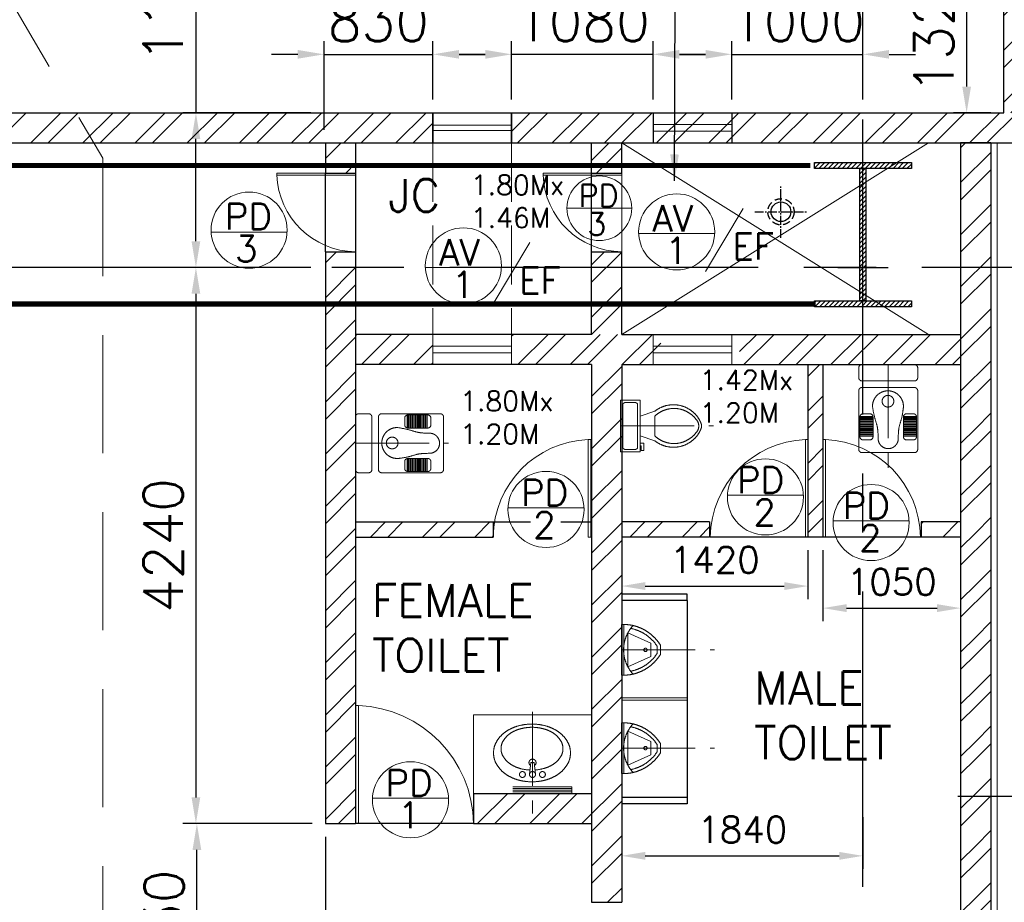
# Model space of a CAD drawing. Header units: inches. Extents: x 306235 to 1392759, y -66369 to 421098.
# Tile 26 of 91: x 431561 to 439070, y -11619 to -4889. Entities that reach past the tile are written whole.
import ezdxf
from ezdxf.enums import TextEntityAlignment as Align

# ---------------------------------------------------------------- set-up
doc = ezdxf.new("R2010")
doc.units = ezdxf.units.IN
doc.header["$LTSCALE"] = 1800
doc.header["$MEASUREMENT"] = 0
for name, pattern in [('1 NORTH ELEVATION$0$NORTH ELEVATION$0$HIDDEN', [0.375, 0.25, -0.125]), ('CENTER', [2, 1.25, -0.25, 0.25, -0.25]), ('CENTER2', [1.125, 0.75, -0.125, 0.125, -0.125]), ('DASH', [0.35, 0.25, -0.1]), ('DASHED', [0.75, 0.5, -0.25]), ('HIDDEN', [0.375, 0.25, -0.125]), ('HIDDEN2', [0.1875, 0.125, -0.0625])]:
    doc.linetypes.add(name, pattern=pattern)
doc.layers.get('0').update_dxf_attribs({"color": 253, "lineweight": 9})
for name, color, linetype, lineweight in [('0a', 7, 'Continuous', 9), ('1', 7, 'Continuous', 18), ('A-DOOR', 31, 'Continuous', 9), ('A-DOOR TAG', 3, 'Continuous', 15), ('CCONTHIN', 15, '1 NORTH ELEVATION$0$NORTH ELEVATION$0$HIDDEN', 13), ('CHAT', 11, 'Continuous', 13), ('CL', 8, 'CENTER', 15), ('CONCRETE', 145, 'Continuous', 18), ('DOOR', 235, 'Continuous', 13), ('WALL HATCH', 251, 'Continuous', 13), ('WIN', 31, 'Continuous', 13)]:
    doc.layers.add(name, color=color, linetype=linetype, lineweight=lineweight)
for name, color, linetype in [('BRACING', 1, 'HIDDEN'), ('CEN', 2, 'CENTER'), ('COL', 1, 'Continuous'), ('DIM', 4, 'Continuous'), ('GRID', 251, 'CENTER'), ('RAIN WATER', 6, 'Continuous'), ('REV1', 3, 'Continuous'), ('TEXT', 3, 'Continuous'), ('WALL', 6, 'Continuous')]:
    doc.layers.add(name, color=color, linetype=linetype)
doc.styles.add('ROAMNS', font='ROMANS.shx')
doc.styles.add('ROMANS', font='romans.shx')
doc.dimstyles.new('DIM INT 1', dxfattribs={"dimtxt": 300, "dimasz": 200, "dimexe": 100, "dimexo": 100, "dimgap": 100, "dimtad": 1, "dimdec": 0, "dimzin": 13, "dimdsep": 46, "dimlunit": 5, "dimtxsty": 'ROAMNS', "dimblk1": 'CLOSEDBLANK', "dimcen": 0.09, "dimclrd": 9, "dimclre": 9, "dimclrt": 4, "dimadec": 0, "dimazin": 0, "dimtfac": 1, "dimtdec": 0, "dimtix": 1, "dimtmove": 2, "dimatfit": 3, "dimfxl": 1, "dimtolj": 1, "dimtzin": 13, "dimarcsym": 0})
doc.dimstyles.new('DIM INT 2', dxfattribs={"dimtxt": 200, "dimasz": 180, "dimexe": 100, "dimexo": 100, "dimgap": 100, "dimtad": 1, "dimdec": 0, "dimzin": 13, "dimdsep": 46, "dimlunit": 5, "dimtxsty": 'ROAMNS', "dimcen": 0.09, "dimclrd": 9, "dimclre": 9, "dimclrt": 4, "dimadec": 0, "dimazin": 0, "dimtfac": 1, "dimtdec": 0, "dimtix": 1, "dimtmove": 2, "dimatfit": 3, "dimfxl": 1, "dimtolj": 1, "dimtzin": 13, "dimarcsym": 0})
doc.dimstyles.new('DIM INT 2.5', dxfattribs={"dimtxt": 250, "dimasz": 180, "dimexe": 100, "dimexo": 100, "dimgap": 100, "dimtad": 1, "dimdec": 0, "dimzin": 13, "dimdsep": 46, "dimlunit": 5, "dimtxsty": 'ROAMNS', "dimcen": 0.09, "dimclrd": 9, "dimclre": 9, "dimclrt": 4, "dimadec": 0, "dimazin": 0, "dimtfac": 1, "dimtdec": 0, "dimtix": 1, "dimtmove": 2, "dimatfit": 3, "dimfxl": 1, "dimtolj": 1, "dimtzin": 13, "dimarcsym": 0})
pattern_1 = [(45, (-37214.24, -180191.9), (-198.87378, 198.87378), []), (45, (-37081.65, -180191.9), (-198.87378, 198.87378), [])]

# ---------------------------------------------------------------- blocks, each defined once
blk = doc.blocks.new('C-ROW COLUMN (above17m)')
at = {"layer": 'COL'}
h = blk.add_hatch(dxfattribs=at)
h.set_pattern_fill('ANSI31', color=256, scale=200, style=0)
h.set_pattern_definition([(45, (-78771.347, -120071.694), (-17.6776695, 17.6776695), [])])
h.paths.add_polyline_path([(22.5, 755), (-22.5, 755), (-22.5, -255), (22.5, -255)])
h.paths.add_polyline_path([(370, -300), (370, -255), (-370, -255), (-370, -300)])
h.paths.add_polyline_path([(-370, 800), (-370, 755), (370, 755), (370, 800)])
at = {"layer": 'CEN'}
for p, q in [((0, -300), (0, 800)), ((-191.6, 0), (191.6, 0))]:
    blk.add_line(p, q, dxfattribs=at)
at = {"layer": 'COL'}
for points in [[(-370, 800), (370, 800), (370, 755), (-370, 755)], [(-22.5, 755), (22.5, 755), (22.5, -255), (-22.5, -255)], [(-370, -255), (370, -255), (370, -300), (-370, -300)]]:
    blk.add_lwpolyline(points, close=True, dxfattribs=at)
blk = doc.blocks.new('*D499')
at = {"layer": 'Defpoints', "color": 0, "transparency": 16777216}
for p in [(439066.6, -4278.7), (438782.6, -5598.7), (439066.9, -5598.7)]:
    blk.add_point(p, dxfattribs=at)
at = {"layer": 'DIM', "color": 9, "lineweight": -2, "transparency": 16777216}
for p, q in [((438966.6, -4278.7), (438682.6, -4278.7)), ((438782.6, -4478.7), (438782.6, -5398.7)), ((438966.9, -5598.7), (438682.6, -5598.7))]:
    blk.add_line(p, q, dxfattribs=at)
at = {"layer": 'DIM', "color": 9, "transparency": 16777216}
for points in [[(438749.3, -4478.7), (438816, -4478.7), (438782.6, -4278.7)], [(438749.3, -5398.7), (438816, -5398.7), (438782.6, -5598.7)]]:
    blk.add_solid(points, dxfattribs=at)
at = {"layer": 'DIM', "color": 4, "transparency": 16777216, "insert": (438532.6, -4938.7), "char_height": 300, "attachment_point": 5, "rotation": 90, "style": 'ROAMNS'}
blk.add_mtext('\\A1;1320', dxfattribs=at)
blk = doc.blocks.new('_ClosedBlank')
at = {"color": 0, "linetype": 'ByBlock', "lineweight": -2}
for p, q in [((-1, 0.167), (0, 0)), ((-1, 0.167), (-1, -0.167)), ((0, 0), (-1, -0.167))]:
    blk.add_line(p, q, dxfattribs=at)
blk = doc.blocks.new('*D583')
at = {"layer": 'Defpoints', "color": 0, "transparency": 16777216}
for p in [(432904.7, -5598.7), (433881.8, -5598.7), (433881.8, -6778.7)]:
    blk.add_point(p, dxfattribs=at)
at = {"layer": 'DIM', "color": 9, "lineweight": -2, "transparency": 16777216}
for p, q in [((432904.7, -4092.8), (432904.7, -5598.7)), ((433781.8, -5598.7), (432804.7, -5598.7)), ((432904.7, -6578.7), (432904.7, -5798.7)), ((433781.8, -6778.7), (432804.7, -6778.7))]:
    blk.add_line(p, q, dxfattribs=at)
at = {"layer": 'DIM', "color": 9, "transparency": 16777216}
for points in [[(432871.3, -5798.7), (432938, -5798.7), (432904.7, -5598.7)], [(432871.3, -6578.7), (432938, -6578.7), (432904.7, -6778.7)]]:
    blk.add_solid(points, dxfattribs=at)
at = {"layer": 'DIM', "color": 4, "transparency": 16777216, "insert": (432654.7, -4699.9), "char_height": 300, "attachment_point": 5, "rotation": 90, "style": 'ROAMNS'}
blk.add_mtext('\\A1;1180', dxfattribs=at)
blk = doc.blocks.new('*D584')
at = {"layer": '1', "color": 9, "lineweight": -2, "transparency": 16777216}
for p, q in [((436991.6, -5498.7), (436991.6, -5053.4)), ((437991.6, -5498.7), (437991.6, -5053.4)), ((436791.6, -5153.4), (436591.6, -5153.4)), ((436991.6, -5153.4), (437991.6, -5153.4)), ((438191.6, -5153.4), (438391.6, -5153.4))]:
    blk.add_line(p, q, dxfattribs=at)
at = {"layer": '1', "color": 9, "transparency": 16777216}
for points in [[(436791.6, -5120.1), (436791.6, -5186.7), (436991.6, -5153.4)], [(438191.6, -5120.1), (438191.6, -5186.7), (437991.6, -5153.4)]]:
    blk.add_solid(points, dxfattribs=at)
at = {"layer": 'Defpoints', "color": 0, "transparency": 16777216}
for p in [(437991.6, -5153.4), (436991.6, -5598.7), (437991.6, -5598.7)]:
    blk.add_point(p, dxfattribs=at)
at = {"layer": '1', "color": 4, "transparency": 16777216, "insert": (437491.6, -4903.4), "char_height": 300, "attachment_point": 5, "style": 'ROAMNS'}
blk.add_mtext('\\A1;1000', dxfattribs=at)
blk = doc.blocks.new('*D585')
at = {"layer": '1', "color": 9, "lineweight": -2, "transparency": 16777216}
for p, q in [((435311.8, -5498.7), (435311.8, -5053.4)), ((436391.6, -5498.7), (436391.6, -5053.4)), ((435111.8, -5153.4), (434911.8, -5153.4)), ((436391.6, -5153.4), (435311.8, -5153.4)), ((436591.6, -5153.4), (436791.6, -5153.4))]:
    blk.add_line(p, q, dxfattribs=at)
at = {"layer": '1', "color": 9, "transparency": 16777216}
for points in [[(435111.8, -5120.1), (435111.8, -5186.7), (435311.8, -5153.4)], [(436591.6, -5120.1), (436591.6, -5186.7), (436391.6, -5153.4)]]:
    blk.add_solid(points, dxfattribs=at)
at = {"layer": 'Defpoints', "color": 0, "transparency": 16777216}
for p in [(435311.8, -5153.4), (435311.8, -5598.7), (436391.6, -5598.7)]:
    blk.add_point(p, dxfattribs=at)
at = {"layer": '1', "color": 4, "transparency": 16777216, "insert": (435851.7, -4903.4), "char_height": 300, "attachment_point": 5, "style": 'ROAMNS'}
blk.add_mtext('\\A1;1080', dxfattribs=at)
blk = doc.blocks.new('*D586')
at = {"layer": '1', "color": 9, "lineweight": -2, "transparency": 16777216}
for p, q in [((433881.8, -5728.7), (433881.8, -5053.4)), ((434711.8, -5498.7), (434711.8, -5053.4)), ((433681.8, -5153.4), (433481.8, -5153.4)), ((433881.8, -5153.4), (434711.8, -5153.4)), ((434911.8, -5153.4), (435111.8, -5153.4))]:
    blk.add_line(p, q, dxfattribs=at)
at = {"layer": '1', "color": 9, "transparency": 16777216}
for points in [[(433681.8, -5120.1), (433681.8, -5186.7), (433881.8, -5153.4)], [(434911.8, -5120.1), (434911.8, -5186.7), (434711.8, -5153.4)]]:
    blk.add_solid(points, dxfattribs=at)
at = {"layer": 'Defpoints', "color": 0, "transparency": 16777216}
for p in [(434711.8, -5153.4), (434711.8, -5598.7), (433881.8, -5828.7)]:
    blk.add_point(p, dxfattribs=at)
at = {"layer": '1', "color": 4, "transparency": 16777216, "insert": (434296.8, -4903.4), "char_height": 300, "attachment_point": 5, "style": 'ROAMNS'}
blk.add_mtext('\\A1;830', dxfattribs=at)
blk = doc.blocks.new('*D587')
at = {"layer": '1', "color": 9, "lineweight": -2, "transparency": 16777216}
for p, q in [((433332.2, -6778.7), (432804.7, -6778.7)), ((432904.7, -6978.7), (432904.7, -10818.6)), ((433791.8, -11018.6), (432804.7, -11018.6))]:
    blk.add_line(p, q, dxfattribs=at)
at = {"layer": '1', "color": 9, "transparency": 16777216}
for points in [[(432871.3, -6978.7), (432938, -6978.7), (432904.7, -6778.7)], [(432871.3, -10818.6), (432938, -10818.6), (432904.7, -11018.6)]]:
    blk.add_solid(points, dxfattribs=at)
at = {"layer": 'Defpoints', "color": 0, "transparency": 16777216}
for p in [(433432.2, -6778.7), (432904.7, -11018.6), (433891.8, -11018.6)]:
    blk.add_point(p, dxfattribs=at)
at = {"layer": '1', "color": 4, "transparency": 16777216, "insert": (432654.7, -8898.7), "char_height": 300, "attachment_point": 5, "rotation": 90, "style": 'ROAMNS'}
blk.add_mtext('\\A1;4240', dxfattribs=at)
blk = doc.blocks.new('*D588')
at = {"layer": '1', "color": 9, "lineweight": -2, "transparency": 16777216}
for p, q in [((433791.8, -11018.6), (432812.2, -11018.6)), ((432912.2, -12548.6), (432912.2, -11218.6)), ((435821.8, -12748.6), (432812.2, -12748.6))]:
    blk.add_line(p, q, dxfattribs=at)
at = {"layer": '1', "color": 9, "transparency": 16777216}
for points in [[(432878.8, -11218.6), (432945.5, -11218.6), (432912.2, -11018.6)], [(432878.8, -12548.6), (432945.5, -12548.6), (432912.2, -12748.6)]]:
    blk.add_solid(points, dxfattribs=at)
at = {"layer": 'Defpoints', "color": 0, "transparency": 16777216}
for p in [(432912.2, -11018.6), (433891.8, -11018.6), (435921.8, -12748.6)]:
    blk.add_point(p, dxfattribs=at)
at = {"layer": '1', "color": 4, "transparency": 16777216, "insert": (432662.2, -11883.6), "char_height": 300, "attachment_point": 5, "rotation": 90, "style": 'ROAMNS'}
blk.add_mtext('\\A1;1730', dxfattribs=at)
blk = doc.blocks.new('SERVICE BUILDING-ARCH$0$dd1')
at = {"layer": 'DOOR'}
blk.add_lwpolyline([(-1000, 975), (0, 975), (0, 1000), (-1000, 1000)], close=True, dxfattribs=at)
blk.add_arc((13.4, 1014.1), 1014.2, 182.20927, 269.24117, dxfattribs=at)
blk = doc.blocks.new('A$C05027D60')
at = {"layer": 'CCONTHIN'}
for p, q in [((9.1, 371.1), (109.1, 371.1)), ((9.1, 368.3), (109.1, 368.3)), ((9.1, 358.8), (109.1, 358.8)), ((9.1, 355.9), (109.1, 355.9)), ((9.1, 346.4), (109.1, 346.4)), ((9.1, 343.6), (109.1, 343.6)), ((9.1, 334.1), (109.1, 334.1)), ((9.1, 331.3), (109.1, 331.3)), ((9.1, 321.8), (109.1, 321.8)), ((9.1, 318.9), (109.1, 318.9)), ((9.1, 309.4), (109.1, 309.4)), ((9.1, 306.6), (109.1, 306.6)), ((440.9, 371.1), (340.9, 371.1)), ((440.9, 368.3), (340.9, 368.3)), ((440.9, 358.8), (340.9, 358.8)), ((440.9, 355.9), (340.9, 355.9)), ((440.9, 346.4), (340.9, 346.4)), ((440.9, 343.6), (340.9, 343.6)), ((440.9, 334.1), (340.9, 334.1)), ((440.9, 331.3), (340.9, 331.3)), ((440.9, 321.8), (340.9, 321.8)), ((440.9, 318.9), (340.9, 318.9)), ((440.9, 309.4), (340.9, 309.4)), ((440.9, 306.6), (340.9, 306.6)), ((9.1, 297.1), (109.1, 297.1)), ((9.1, 294.2), (109.1, 294.2)), ((9.1, 284.7), (109.1, 284.7)), ((9.1, 281.9), (109.1, 281.9)), ((9.1, 272.4), (109.1, 272.4)), ((9.1, 269.5), (109.1, 269.5)), ((9.1, 260), (109.1, 260)), ((9.1, 257.2), (109.1, 257.2)), ((9.1, 247.7), (109.1, 247.7)), ((9.1, 244.8), (109.1, 244.8)), ((9.1, 235.3), (109.1, 235.3)), ((9.1, 232.5), (109.1, 232.5)), ((440.9, 297.1), (340.9, 297.1)), ((440.9, 294.2), (340.9, 294.2)), ((440.9, 284.7), (340.9, 284.7)), ((440.9, 281.9), (340.9, 281.9)), ((440.9, 272.4), (340.9, 272.4)), ((440.9, 269.5), (340.9, 269.5)), ((440.9, 260), (340.9, 260)), ((440.9, 257.2), (340.9, 257.2)), ((440.9, 247.7), (340.9, 247.7)), ((440.9, 244.8), (340.9, 244.8)), ((440.9, 235.3), (340.9, 235.3)), ((440.9, 232.5), (340.9, 232.5)), ((9.1, 223), (109.1, 223)), ((9.1, 220.1), (109.1, 220.1)), ((440.9, 223), (340.9, 223)), ((440.9, 220.1), (340.9, 220.1))]:
    blk.add_line(p, q, dxfattribs=at)
for points in [[(25, 0), (425, 0, 0.414214), (450, 25), (450, 471.4, 0.414214), (425, 496.4), (25, 496.4, 0.414214), (0, 471.4), (0, 25, 0.414214)], [(34.1, 400), (84.1, 400, -0.414214), (109.1, 375), (109.1, 225, -0.414214), (84.1, 200), (34.1, 200, -0.414214), (9.1, 225), (9.1, 375, -0.414214)], [(415.9, 400), (365.9, 400, 0.414214), (340.9, 375), (340.9, 225, 0.414214), (365.9, 200), (415.9, 200, 0.414214), (440.9, 225), (440.9, 375, 0.414214)]]:
    blk.add_lwpolyline(points, format="xyb", close=True, dxfattribs=at)
blk.add_circle((223.1, 104.7), 44.6, dxfattribs=at)
for centre, radius, start, end in [((225, 389.3), 76.7, 0, 180), ((223.1, 143.5), 118, 180, 11.98947)]:
    blk.add_arc(centre, radius, start, end, dxfattribs=at)
blk.add_spline([(105.1, 143.5), (122.1, 230.9), (141.6, 300.8), (148.3, 389.3)], degree=3, dxfattribs=at)
blk.add_open_spline([(338.5, 168), (336.1, 189.2), (329.7, 234.3), (302.6, 305.2), (302, 359.5), (301.7, 389.3)], degree=3, knots=[24.560772, 24.560772, 24.560772, 24.560772, 88.405275, 160.999442, 249.688545, 249.688545, 249.688545, 249.688545], dxfattribs=at)
blk = doc.blocks.new('Toilet')
for p, q in [((9.5, -7), (9.5, -3)), ((-10, -9.5), (-8, -9.5)), ((-10, -10.5), (-10, -9.5)), ((-7, -10.5), (-10, -10.5)), ((-8, -9.5), (-8, -9)), ((-7, -9), (-7, -10.5)), ((-4, -9), (-6, -15)), ((4, -9), (6, -15)), ((4, -15), (-4, -15))]:
    blk.add_line(p, q)
blk.add_lwpolyline([(10.5, -9), (10.5, -1), (-10.5, -1), (-10.5, -9)], close=True)
for points in [[(-9.5, -3), (-9.5, -7)], [(8.5, -2), (-8.5, -2)], [(-8.5, -8), (8.5, -8)]]:
    blk.add_lwpolyline(points)
for centre, radius, start, end in [((-8.62, -2.88), 0.884, 81.8699, 188.1301), ((8.62, -2.88), 0.884, 351.8699, 98.1301), ((-8.62, -7.12), 0.884, 171.8699, 278.1301), ((8.62, -7.12), 0.884, 261.8699, 8.1301), ((3.52, -22.58), 12.17, 141.4691, 247.9714), ((4.2, -22.82), 11.33, 136.3677, 238.9468), ((-3.52, -22.58), 12.17, 292.0284, 38.5307), ((-4.2, -22.82), 11.33, 301.053, 43.6321), ((0, -28.88), 4, 245.7318, 294.2682), ((0, -30), 4, 254.8605, 285.1395)]:
    blk.add_arc(centre, radius, start, end)
blk = doc.blocks.new('*U560')
for p, q in [((-27.5, 308.1), (42.7, 308.1)), ((-43.2, 235.2), (-121, 59.3)), ((-43.2, 235.2), (58.4, 235.2)), ((-20.1, 282.7), (35.4, 282.7)), ((58.4, 235.2), (136.2, 59.3)), ((-186, 28.7), (201.3, 28.7)), ((-186, 28.7), (-186, 11.7)), ((-186, 11.7), (201.3, 11.7)), ((-121, 59.3), (136.2, 59.3)), ((201.3, 11.7), (201.3, 28.7))]:
    blk.add_line(p, q)
blk.add_circle((7.1, 194.1), 12.7)
for centre, radius, start, end in [((148.1, 23.8), 334.2, 121.69705, 179.15509), ((-132.8, 23.8), 334.2, 0.84491, 58.30295), ((148.1, 23.8), 308.8, 123.0108, 169.30552), ((-132.8, 23.8), 308.8, 10.69448, 56.9892), ((7.6, 299.7), 272.6, 227.25197, 312.74803)]:
    blk.add_arc(centre, radius, start, end)
blk = doc.blocks.new('*D594')
at = {"layer": '1', "color": 9, "lineweight": -2, "transparency": 16777216}
for p, q in [((436151.8, -8933.6), (436151.8, -9307.5)), ((437571.6, -8933.6), (437571.6, -9307.5)), ((436331.8, -9207.5), (437391.6, -9207.5))]:
    blk.add_line(p, q, dxfattribs=at)
at = {"layer": '1', "color": 9, "transparency": 16777216}
for points in [[(436331.8, -9177.5), (436331.8, -9237.5), (436151.8, -9207.5)], [(437391.6, -9177.5), (437391.6, -9237.5), (437571.6, -9207.5)]]:
    blk.add_solid(points, dxfattribs=at)
at = {"layer": 'Defpoints', "color": 0, "transparency": 16777216}
for p in [(436151.8, -8833.6), (437571.6, -8833.6), (437571.6, -9207.5)]:
    blk.add_point(p, dxfattribs=at)
at = {"layer": '1', "color": 4, "transparency": 16777216, "insert": (436861.7, -9007.5), "char_height": 200, "attachment_point": 5, "style": 'ROAMNS'}
blk.add_mtext('\\A1;1420', dxfattribs=at)
blk = doc.blocks.new('*D595')
at = {"layer": '1', "color": 9, "lineweight": -2, "transparency": 16777216}
for p, q in [((437686.6, -8933.6), (437686.6, -9475.6)), ((438736.6, -8933.6), (438736.6, -9475.6)), ((437866.6, -9375.6), (438556.6, -9375.6))]:
    blk.add_line(p, q, dxfattribs=at)
at = {"layer": '1', "color": 9, "transparency": 16777216}
for points in [[(437866.6, -9345.6), (437866.6, -9405.6), (437686.6, -9375.6)], [(438556.6, -9345.6), (438556.6, -9405.6), (438736.6, -9375.6)]]:
    blk.add_solid(points, dxfattribs=at)
at = {"layer": 'Defpoints', "color": 0, "transparency": 16777216}
for p in [(437686.6, -8833.6), (438736.6, -8833.6), (438736.6, -9375.6)]:
    blk.add_point(p, dxfattribs=at)
at = {"layer": '1', "color": 4, "transparency": 16777216, "insert": (438211.6, -9175.6), "char_height": 200, "attachment_point": 5, "style": 'ROAMNS'}
blk.add_mtext('\\A1;1050', dxfattribs=at)
blk = doc.blocks.new('SC-01& LIFT')
at = {"layer": 'WALL HATCH'}
h = blk.add_hatch(dxfattribs=at)
h.set_pattern_fill('ANSI32', color=256, scale=750, style=0)
h.set_pattern_definition([(45, (-441363.83, -169222.05), (-198.87378, 198.87378), []), (45, (-441231.25, -169222.05), (-198.87378, 198.87378), [])])
edge = h.paths.add_edge_path()
edge.add_arc((3522.5, -33583100.1), 33587860.1, 89.99990191, 90.00029426, ccw=False)
edge.add_line((3580, 4760), (3580, 9000))
edge.add_line((3580, 9000), (3350, 9000))
edge.add_line((3350, 9000), (3350, 4760))
blk = doc.blocks.new('*D665')
at = {"layer": 'Defpoints', "color": 0, "transparency": 16777216}
for p in [(433891.8, -11018.6), (437991.6, -12748.6), (437991.6, -13390.8)]:
    blk.add_point(p, dxfattribs=at)
at = {"layer": 'REV1', "color": 9, "lineweight": -2, "transparency": 16777216}
for p, q in [((433891.8, -11118.6), (433891.8, -13490.8)), ((437991.6, -12848.6), (437991.6, -13490.8)), ((434071.8, -13390.8), (437811.6, -13390.8))]:
    blk.add_line(p, q, dxfattribs=at)
at = {"layer": 'REV1', "color": 9, "transparency": 16777216}
for points in [[(434071.8, -13360.8), (434071.8, -13420.8), (433891.8, -13390.8)], [(437811.6, -13360.8), (437811.6, -13420.8), (437991.6, -13390.8)]]:
    blk.add_solid(points, dxfattribs=at)
at = {"layer": 'REV1', "color": 4, "transparency": 16777216, "insert": (435941.7, -13165.8), "char_height": 250, "attachment_point": 5, "style": 'ROAMNS', "bg_fill": 3, "box_fill_scale": 1.25, "bg_fill_color": 256, "bg_fill_true_color": 13158600, "bg_fill_transparency": 0}
blk.add_mtext('\\A1;4100', dxfattribs=at)
blk = doc.blocks.new('*D667')
at = {"layer": '1', "color": 9, "lineweight": -2, "transparency": 16777216}
for p, q in [((436151.8, -10968.6), (436151.8, -11364.5)), ((437991.6, -10968.6), (437991.6, -11364.5)), ((436331.8, -11264.5), (437811.6, -11264.5))]:
    blk.add_line(p, q, dxfattribs=at)
at = {"layer": '1', "color": 9, "transparency": 16777216}
for points in [[(436331.8, -11234.5), (436331.8, -11294.5), (436151.8, -11264.5)], [(437811.6, -11234.5), (437811.6, -11294.5), (437991.6, -11264.5)]]:
    blk.add_solid(points, dxfattribs=at)
at = {"layer": 'Defpoints', "color": 0, "transparency": 16777216}
for p in [(436151.8, -10868.6), (437991.6, -10868.6), (437991.6, -11264.5)]:
    blk.add_point(p, dxfattribs=at)
at = {"layer": '1', "color": 4, "transparency": 16777216, "insert": (437071.7, -11064.5), "char_height": 200, "attachment_point": 5, "style": 'ROAMNS'}
blk.add_mtext('\\A1;1840', dxfattribs=at)

msp = doc.modelspace()

# ---------------------------------------------------------------- hatches: boundary and pattern name
at = {"layer": 'WALL HATCH'}
h = msp.add_hatch(dxfattribs=at)
h.set_pattern_fill('ANSI32', color=256, scale=750, style=0)
h.set_pattern_definition([(45, (-87722.1, -144504), (-198.87378, 198.87378), []), (45, (-87589.52, -144504), (-198.87378, 198.87378), [])])
h.paths.add_polyline_path([(439296.6, -4278.7), (439066.6, -4278.7), (439066.6, -5598.7), (439296.6, -5598.7)])
h.paths.add_polyline_path([(439296.6, 221.3), (439066.6, 221.3), (439066.6, -1778.7), (439296.6, -1778.7)])
h.paths.add_polyline_path([(439066.6, 2721.3), (439296.6, 2721.3), (439296.6, 4886.3), (439066.6, 4886.3)])
h = msp.add_hatch(dxfattribs=at)
h.set_pattern_fill('ANSI32', color=256, scale=750, style=0)
h.set_pattern_definition([(45, (-125722.24, -188915.74), (-198.87378, 198.87378), []), (45, (-125589.66, -188915.74), (-198.87378, 198.87378), [])])
h.paths.add_polyline_path([(353991.6, -5598.7), (353991.6, -5828.7), (376991.6, -5828.7), (376991.6, -5598.7)])
h.paths.add_polyline_path([(337241.6, -5598.7), (337241.6, -5828.7), (339741.6, -5828.8), (339741.6, -5598.8)])
h.paths.add_polyline_path([(332241.6, -5598.7), (332241.6, -5828.7), (334241.6, -5828.7), (334241.6, -5598.7)])
h.paths.add_polyline_path([(347741.6, -5598.7), (347741.6, -5828.7), (353991.6, -5828.7), (353991.6, -5598.7)])
h.paths.add_polyline_path([(344741.6, -5828.7), (344741.6, -5598.7), (342741.6, -5598.7), (342741.6, -5828.7)])
h.paths.add_polyline_path([(441341.6, -5598.7), (441341.6, -5828.7), (441681.6, -5828.7), (441681.6, -5598.7)])
h.paths.add_polyline_path([(384491.6, -5828.7), (384491.6, -5598.7), (378191.6, -5598.7), (378191.6, -5828.7)])
h.paths.add_polyline_path([(389491.6, -5828.7), (389491.6, -5598.7), (387491.6, -5598.7), (387491.6, -5828.7)])
h.paths.add_polyline_path([(395241.6, -5828.7), (395241.6, -5598.7), (392491.6, -5598.7), (392491.6, -5828.7)])
h.paths.add_polyline_path([(400241.6, -5828.7), (400241.6, -5598.7), (398241.6, -5598.7), (398241.6, -5828.7)])
h.paths.add_polyline_path([(405991.6, -5828.7), (405991.6, -5598.7), (403241.6, -5598.7), (403241.6, -5828.7)])
h.paths.add_polyline_path([(410991.6, -5828.7), (410991.6, -5598.7), (408991.6, -5598.7), (408991.6, -5828.7)])
h.paths.add_polyline_path([(419741.6, -5598.7), (419741.6, -5828.7), (424291.6, -5828.7), (424291.6, -5598.7)])
h.paths.add_polyline_path([(416741.6, -5828.7), (416741.6, -5598.7), (413991.6, -5598.7), (413991.6, -5828.7)])
h.paths.add_polyline_path([(436191.6, -5598.7), (436191.6, -5828.7), (440741.6, -5828.7), (440741.6, -5598.7)])
h.paths.add_polyline_path([(435311.8, -5598.7), (435311.8, -5828.7), (436191.6, -5828.7), (436191.6, -5598.7)])
h.paths.add_polyline_path([(434711.8, -5828.7), (434711.8, -5598.7), (425491.6, -5598.7), (425491.6, -5828.7)])
h.paths.add_polyline_path([(326741.6, -5598.7), (326741.6, -5828.7), (329241.6, -5828.7), (329241.6, -5598.7)])
h.paths.add_polyline_path([(323741.6, -5828.7), (323741.6, -5598.7), (322381.6, -5598.7), (322381.6, -5828.7)])
h = msp.add_hatch(dxfattribs=at)
h.set_pattern_fill('ANSI32', color=256, scale=750, style=0)
h.set_pattern_definition([(45, (-36806, -180191.9), (-198.87378, 198.87378), []), (45, (-36673.4, -180191.9), (-198.87378, 198.87378), [])])
h.paths.add_polyline_path([(433891.8, -6058.7), (434121.8, -6058.7), (434121.8, -5827.7), (433891.8, -5827.7)])
h.paths.add_polyline_path([(434121.8, -6658.7), (433891.8, -6658.7), (433891.8, -11018.6), (434121.8, -11018.6)])
h = msp.add_hatch(dxfattribs=at)
h.set_pattern_fill('ANSI32', color=256, scale=750, style=0)
h.set_pattern_definition([(45, (-86842.1, -144503), (-198.87378, 198.87378), []), (45, (-86709.52, -144503), (-198.87378, 198.87378), [])])
h.paths.add_polyline_path([(435921.8, -6058.7), (436151.8, -6058.7), (436151.8, -5828.7), (435921.8, -5828.7)])
h.paths.add_polyline_path([(436151.8, -6658.7), (435921.8, -6658.7), (435921.8, -7288.6), (436151.8, -7288.6)])
h = msp.add_hatch(dxfattribs=at)
h.set_pattern_fill('ANSI32', color=256, scale=750, style=0)
h.set_pattern_definition(pattern_1)
h.paths.add_polyline_path([(438851.6, -12748.6), (437236.6, -12748.6), (437236.6, -12518.6), (438167.9, -12518.6), (438167.9, -12519.6), (438555.3, -12519.6), (438736.6, -12518.6), (438736.6, -10944.1), (438737, -10944.1), (438737, -10343.6), (438736.9, -10194.1), (438737, -10194.1), (438737, -9593.6), (438736.6, -5828.7), (438851.6, -5828.7)])
h.paths.add_polyline_path([(438966.6, -12748.6), (438851.6, -12748.6), (438851.6, -12564.2), (438851.6, -5828.7), (438966.6, -5828.7)])
h = msp.add_hatch(dxfattribs=at)
h.set_pattern_fill('ANSI32', color=256, scale=750, style=0)
h.set_pattern_definition(pattern_1)
h.paths.add_polyline_path([(435911.8, -7288.6), (435911.8, -7518.6), (436451.6, -7518.6), (436451.6, -7288.6)])
h.paths.add_polyline_path([(435311.8, -7288.6), (435311.8, -7518.6), (435911.8, -7518.6), (435911.8, -7288.6)])
h.paths.add_polyline_path([(438436.6, -7288.6), (438436.6, -7518.6), (438736.6, -7518.6), (438736.6, -7288.6)])
h.paths.add_polyline_path([(438436.6, -7518.6), (438436.6, -7288.6), (437051.6, -7288.6), (437051.6, -7518.6)])
h.paths.add_polyline_path([(434121.8, -7288.6), (434121.8, -7518.6), (434711.8, -7518.6), (434711.8, -7288.6)])
h = msp.add_hatch(dxfattribs=at)
h.set_pattern_fill('ANSI32', color=256, scale=750, style=0)
h.set_pattern_definition([(45, (-37204.24, -180191.9), (-198.87378, 198.87378), []), (45, (-37071.65, -180191.9), (-198.87378, 198.87378), [])])
h.paths.add_polyline_path([(436151.8, -11618.6), (435921.8, -11618.6), (435921.8, -11018.6), (435755.1, -11018.6), (435755.1, -10788.6), (435921.8, -10788.6), (435921.8, -7518.6), (436151.8, -7518.6)])
h.paths.add_polyline_path([(435755.1, -11018.6), (435021.8, -11018.6), (435021.8, -10788.6), (435755.1, -10788.6)])
h = msp.add_hatch(dxfattribs=at)
h.set_pattern_fill('ANSI32', color=256, scale=750, style=0)
h.set_pattern_definition([(45, (-86862.1, -144504), (-198.87378, 198.87378), []), (45, (-86729.52, -144504), (-198.87378, 198.87378), [])])
h.paths.add_polyline_path([(438736.6, -8718.6), (438436.6, -8718.6), (438436.6, -8833.6), (438736.6, -8833.6)])
h.paths.add_polyline_path([(437686.6, -7518.6), (437571.6, -7518.6), (437571.6, -8833.6), (437577.9, -8833.6), (437686.6, -8833.6), (437686.6, -8090)])
h.paths.add_polyline_path([(436821.6, -8718.6), (436141.8, -8718.6), (436141.8, -8833.6), (436821.6, -8833.6)])
h = msp.add_hatch(dxfattribs=at)
h.set_pattern_fill('ANSI32', color=256, scale=750, style=0)
h.set_pattern_definition([(45, (-86852.1, -144504), (-198.87378, 198.87378), []), (45, (-86719.52, -144504), (-198.87378, 198.87378), [])])
h.paths.add_polyline_path([(435171.8, -8718.6), (434121.8, -8718.6), (434121.8, -8833.6), (435171.8, -8833.6)])

# ---------------------------------------------------------------- linework, layer by layer
for p, q in [((438491.6, -7288.6), (436151.8, -5828.7)), ((436151.8, -7288.6), (438491.6, -5828.7)), ((434121.8, -6658.7), (434121.8, -6058.7)), ((436151.8, -6658.7), (436151.8, -6058.7))]:
    msp.add_line(p, q)
msp.add_lwpolyline([(436151.8, -5828.7), (437991.6, -5828.7), (437991.6, -7288.6), (436151.8, -7288.6)], close=True)
at = {"layer": '0a', "linetype": 'DASHED'}
msp.add_lwpolyline([(432194.3, -5944.1), (432194.3, -13727.6), (439170, -13727.6), (439170, -3982.9), (432598.4, -3982.9), (429969.7, -2137.1)], close=True, dxfattribs=at)
at = {"layer": '1', "linetype": 'DASH'}
for p, q in [((434711.8, -5828.7), (434711.8, -7288.6)), ((435311.8, -5828.7), (435311.8, -7288.6))]:
    msp.add_line(p, q, dxfattribs=at)
at = {"layer": 'A-DOOR TAG', "color": 1}
for p, q in [((436228.9, -6326.8), (435735.8, -6326.8)), ((437077.7, -6327.8), (436790.3, -6810.4)), ((433601.3, -6510.5), (433021.3, -6510.5)), ((436861.4, -6519.5), (436281.4, -6519.5)), ((435450.8, -6587), (435163.5, -7069.6)), ((435234.6, -6778.7), (434654.5, -6778.7)), ((435906.4, -6777.3), (435326.4, -6777.3)), ((436958, -8515.5), (437538, -8515.5)), ((435864.7, -8611.1), (435284.7, -8611.1)), ((437764.2, -8711.1), (438344.2, -8711.1)), ((434831.3, -10824.5), (434251.3, -10824.5))]:
    msp.add_line(p, q, dxfattribs=at)
for centre, radius in [((435981.3, -6326.8), 246.7), ((433310.3, -6493.7), 290.3), ((436571.4, -6507.4), 290.3), ((434944.6, -6766.5), 290.3), ((437248, -8527.7), 290.3), ((435574.7, -8623.3), 290.3), ((438054.2, -8723.3), 290.3), ((434541.3, -10836.7), 290.3)]:
    msp.add_circle(centre, radius, dxfattribs=at)
at = {"layer": 'BRACING', "const_width": 40}
for points in [[(426391.6, -6001.2), (437591.6, -6001.2)], [(426371.6, -7056.2), (437631.6, -7056.2)]]:
    msp.add_lwpolyline(points, dxfattribs=at)
at = {"layer": 'CCONTHIN', "linetype": 'Continuous'}
for p, q in [((436651.8, -9318.6), (436651.8, -10818.6)), ((436150.8, -10060.6), (436651.8, -10060.6)), ((436150.8, -10076.6), (436651.8, -10076.6)), ((435021.8, -10788.6), (435021.8, -10188.6)), ((435021.8, -10188.6), (435921.8, -10188.6))]:
    msp.add_line(p, q, dxfattribs=at)
at = {"layer": 'CCONTHIN'}
for p, q in [((435449.5, -10641.8), (435458.4, -10552.7)), ((435458.4, -10552.7), (435485.3, -10552.7)), ((435485.3, -10552.7), (435494.2, -10641.8)), ((435771.8, -10737.5), (435171.8, -10737.5)), ((435772.3, -10737.5), (435772.3, -10788.6)), ((435771.8, -10750.5), (435171.8, -10750.5)), ((435771.8, -10764.3), (435171.8, -10764.3)), ((435771.8, -10777.3), (435171.8, -10777.3)), ((435771.8, -10788.6), (435171.8, -10788.6))]:
    msp.add_line(p, q, dxfattribs=at)
for points in [[(438384.5, -7518.6), (437984.5, -7518.6, 0.414214), (437959.5, -7543.6), (437959.5, -7618.6, 0.414214), (437984.5, -7643.6), (438384.5, -7643.6, 0.414214), (438409.5, -7618.6), (438409.5, -7543.6, 0.414214)], [(434121.8, -8318.6), (434121.8, -7918.6, -0.414214), (434146.8, -7893.6), (434221.8, -7893.6, -0.414214), (434246.8, -7918.6), (434246.8, -8318.6, -0.414214), (434221.8, -8343.6), (434146.8, -8343.6, -0.414214)]]:
    msp.add_lwpolyline(points, format="xyb", close=True, dxfattribs=at)
for points in [[(435736.8, -10391.4, 0.106945), (435667.4, -10317.4, 0.081588), (435577.3, -10274.9, 0.06972), (435467.9, -10259.6, 0.06972), (435358.4, -10274.9, 0.081588), (435268.3, -10317.4, 0.106945), (435198.9, -10391.4, 0.277067), (435198.9, -10568.1)], [(435489.6, -10609.7, 0.053744), (435561.7, -10597.3, 0.081588), (435635, -10562.6, 0.106945), (435687.8, -10506.3, 0.277067), (435687.8, -10388.3, 0.106945), (435635, -10332, 0.081588), (435561.7, -10297.4, 0.06972), (435467.9, -10284.2, 0.06972), (435374.1, -10297.4, 0.081588), (435300.7, -10332, 0.106945), (435247.9, -10388.3, 0.277067), (435247.9, -10506.3, 0.106945), (435300.7, -10562.6, 0.081588), (435374.1, -10597.3, 0.059576), (435454.1, -10610.1)], [(435577.3, -10684.6, 0.081588), (435667.4, -10642.1, 0.106945), (435736.8, -10568.1, 0.277067), (435736.8, -10391.4)], [(435198.9, -10568.1, 0.106945), (435268.3, -10642.1, 0.081588), (435358.4, -10684.6, 0.140121), (435577.3, -10684.6)]]:
    msp.add_lwpolyline(points, format="xyb", dxfattribs=at)
for centre in [(435394.8, -10644.1), (435471.8, -10644.1), (435547.5, -10644.1)]:
    msp.add_circle(centre, 22.5, dxfattribs=at)
msp.add_arc((435471.8, -10554.1), 27, 305.7393, 234.2609, dxfattribs=at)
at = {"layer": 'CL', "ltscale": 0.25}
for p, q in [((438184.5, -7518.6), (438184.5, -8334)), ((436141.8, -7987.1), (436851.1, -7987.1)), ((434121.8, -8118.6), (434831.1, -8118.6)), ((436150.8, -9693.6), (436860.1, -9693.6)), ((435471.8, -10167.5), (435471.8, -10940.7)), ((436150.8, -10443.6), (436860.1, -10443.6))]:
    msp.add_line(p, q, dxfattribs=at)
at = {"layer": 'CONCRETE'}
for p, q in [((438966.6, -23878.7), (438966.6, -5828.7)), ((439016.6, -23878.7), (439016.6, -5828.7))]:
    msp.add_line(p, q, dxfattribs=at)
at = {"layer": 'DIM'}
for p, q in [((433891.8, -6658.7), (433891.8, -6058.7)), ((435921.8, -6658.7), (435921.8, -6058.7)), ((435171.8, -8718.6), (435455.2, -8718.6)), ((435688.6, -8718.6), (435921.8, -8718.6)), ((437577.9, -8833.6), (436827.9, -8833.6)), ((438436.6, -8833.6), (437686.6, -8833.6)), ((435021.8, -11018.6), (434121.8, -11018.6))]:
    msp.add_line(p, q, dxfattribs=at)
at = {"layer": 'GRID'}
for p, q in [((437991.6, -58299.5), (437991.6, -3278.7)), ((437991.6, -58299.5), (437991.6, -3278.7)), ((444291.6, -6778.7), (309191.6, -6778.7)), ((444291.6, -6778.7), (309191.6, -6778.7)), ((566791.6, -6778.7), (431691.6, -6778.7)), ((566791.6, -6778.7), (431691.6, -6778.7)), ((438716.6, -10808.7), (443721.6, -10808.7))]:
    msp.add_line(p, q, dxfattribs=at)
at = {"layer": 'RAIN WATER', "linetype": 'CENTER2', "ltscale": 0.05}
for p, q in [((437366.6, -6553.7), (437366.6, -6153.7)), ((437166.6, -6353.7), (437566.6, -6353.7))]:
    msp.add_line(p, q, dxfattribs=at)
at = {"layer": 'RAIN WATER', "linetype": 'HIDDEN2', "ltscale": 0.25}
msp.add_circle((437366.6, -6353.7), 100, dxfattribs=at)
at = {"layer": 'RAIN WATER', "ltscale": 0.25}
msp.add_circle((437366.6, -6353.7), 75, dxfattribs=at)
at = {"layer": 'WALL'}
for p, q in [((439066.6, -5598.7), (439066.6, 5101.3)), ((425491.6, -5598.7), (439066.6, -5598.7)), ((434711.8, -5598.7), (434711.8, -5828.7)), ((434711.8, -5598.7), (434711.8, -5828.7)), ((434711.8, -5828.7), (434711.8, -5598.7)), ((435311.8, -5598.7), (435311.8, -5828.7)), ((435311.8, -5598.7), (435311.8, -5828.7)), ((435311.8, -5828.7), (435311.8, -5598.7)), ((436391.6, -5598.7), (436391.6, -5828.7)), ((436391.6, -5598.7), (436391.6, -5828.7)), ((436991.6, -5598.7), (436991.6, -5828.7)), ((436991.6, -5598.7), (436991.6, -5828.7)), ((425491.6, -5828.7), (440491.6, -5828.7)), ((433891.8, -5828.7), (433891.8, -6058.7)), ((434121.8, -5828.7), (434121.8, -11018.6)), ((435921.8, -6058.7), (435921.8, -5827.7)), ((436151.8, -6058.7), (436151.8, -5828.7)), ((438736.6, -5828.7), (438736.6, -12518.6)), ((438966.6, -5828.7), (438736.6, -5828.7)), ((438966.6, -5828.7), (438966.6, -12748.6)), ((433891.8, -6058.7), (434121.8, -6058.7)), ((435921.8, -6058.7), (436151.8, -6058.7)), ((433891.8, -6658.7), (434121.8, -6658.7)), ((433891.8, -6658.7), (433891.8, -11018.6)), ((435921.8, -7288.6), (435921.8, -6658.7)), ((435921.8, -6658.7), (436151.8, -6658.7)), ((436151.8, -7288.6), (436151.8, -6658.7)), ((435921.8, -7288.6), (434121.8, -7288.6)), ((436151.8, -7288.6), (438736.6, -7288.6)), ((434121.8, -7518.6), (434121.8, -10788.6)), ((435921.8, -7518.6), (434121.8, -7518.6)), ((435921.8, -7518.6), (435921.8, -11618.6)), ((436151.8, -7518.6), (436151.8, -11618.6)), ((436151.8, -7518.6), (438736.6, -7518.6)), ((437571.6, -7518.6), (437571.6, -8833.6)), ((437686.6, -7518.6), (437686.6, -8833.6)), ((434121.8, -8718.6), (435171.8, -8718.6)), ((435171.8, -8718.6), (435171.8, -8833.6)), ((436821.6, -8718.6), (436151.8, -8718.6)), ((436821.6, -8718.6), (436821.6, -8833.6)), ((438436.6, -8718.6), (438436.6, -8833.6)), ((438736.6, -8718.6), (438436.6, -8718.6)), ((434121.8, -8833.6), (435171.8, -8833.6)), ((436821.6, -8833.6), (436151.8, -8833.6)), ((437686.6, -8833.6), (437571.6, -8833.6)), ((438736.6, -8833.6), (438436.6, -8833.6)), ((436651.8, -9268.6), (436151.8, -9268.6)), ((436651.8, -9318.6), (436651.8, -9268.6)), ((436651.8, -9318.6), (436151.8, -9318.6)), ((436651.8, -9318.6), (436651.8, -10818.6)), ((435021.8, -10788.6), (435021.8, -11018.6)), ((435021.8, -10788.6), (435921.8, -10788.6)), ((436651.8, -10818.6), (436151.8, -10818.6)), ((436651.8, -10868.6), (436151.8, -10868.6)), ((436651.8, -10818.6), (436651.8, -10868.6)), ((433891.8, -11018.6), (434121.8, -11018.6)), ((435021.8, -11018.6), (435921.8, -11018.6)), ((435921.8, -11618.6), (436151.8, -11618.6))]:
    msp.add_line(p, q, dxfattribs=at)
at = {"layer": 'WIN'}
for p, q in [((435311.8, -5693.7), (434711.8, -5693.7)), ((436391.6, -5688.7), (436991.6, -5688.7)), ((436391.6, -5688.7), (436991.6, -5688.7)), ((435311.8, -5733.7), (434711.8, -5733.7)), ((436391.6, -5738.7), (436991.6, -5738.7)), ((436391.6, -5738.7), (436991.6, -5738.7)), ((434711.8, -7378.6), (435311.8, -7378.6)), ((434711.8, -7428.6), (435311.8, -7428.6)), ((436391.6, -7378.6), (436991.6, -7378.6)), ((436391.6, -7428.6), (436991.6, -7428.6))]:
    msp.add_line(p, q, dxfattribs=at)
for points in [[(435311.8, -5828.7), (434711.8, -5828.7), (434711.8, -5598.7), (435311.8, -5598.7)], [(436391.6, -5598.7), (436991.6, -5598.7), (436991.6, -5828.7), (436391.6, -5828.7)], [(436391.6, -5598.7), (436991.6, -5598.7), (436991.6, -5828.7), (436391.6, -5828.7)], [(434711.8, -7288.6), (435311.8, -7288.6), (435311.8, -7518.6), (434711.8, -7518.6)], [(436391.6, -7288.6), (436991.6, -7288.6), (436991.6, -7518.6), (436391.6, -7518.6)]]:
    msp.add_lwpolyline(points, close=True, dxfattribs=at)

# ---------------------------------------------------------------- block references
msp.add_blockref('C-ROW COLUMN (above17m)', (437991.6, -6778.7))
at = {"layer": 'A-DOOR'}
msp.add_blockref('SC-01& LIFT', (439991.6, -19778.7), dxfattribs=at)
at = {"layer": 'CCONTHIN', "xscale": -1}
for name, p, rotation in [('A$C05027D60', (437959.5, -7693.6), 180), ('*U560', (436139.2, -9701.2), 270)]:
    msp.add_blockref(name, p, dxfattribs=dict(at, rotation=rotation))
at = {"layer": 'CCONTHIN', "xscale": 18.75, "yscale": 18.75, "zscale": 18.75, "rotation": 90.00000000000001}
msp.add_blockref('Toilet', (436123.1, -7987.1), dxfattribs=at)
at = {"layer": 'CCONTHIN', "rotation": 270}
for name, p in [('A$C05027D60', (434296.8, -7893.6)), ('*U560', (436139.2, -10436))]:
    msp.add_blockref(name, p, dxfattribs=at)
at = {"layer": 'CHAT', "xscale": 0.5999999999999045, "yscale": 0.5999999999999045, "zscale": 0.5999999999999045}
for p in [(434121.8, -6658.7), (436151.8, -6658.7)]:
    msp.add_blockref('SERVICE BUILDING-ARCH$0$dd1', p, dxfattribs=at)
at = {"layer": 'CHAT'}
for p, xscale, yscale, zscale, rotation in [((435171.8, -8833.6), 0.7436525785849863, 0.7436525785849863, 0.7436525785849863, 270), ((436827.9, -8833.6), 0.7436525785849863, 0.7436525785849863, 0.7436525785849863, 270), ((438430.2, -8833.6), -0.7436525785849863, 0.7436525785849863, 0.7436525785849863, 90), ((435021.8, -11018.6), -0.8999999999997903, 0.8999999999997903, 0.8999999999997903, 90)]:
    msp.add_blockref('SERVICE BUILDING-ARCH$0$dd1', p, dxfattribs=dict(at, xscale=xscale, yscale=yscale, zscale=zscale, rotation=rotation))

# ---------------------------------------------------------------- texts
at = {"layer": 'A-DOOR TAG', "linetype": 'Continuous', "style": 'ROMANS'}
for s, height, p in [('PD', 170, (435823.4, -6230.9)), ('PD', 200, (433124.5, -6389.9)), ('AV', 200, (436385.6, -6403.6)), ('3', 170, (435889.8, -6447.7)), ('3', 200, (433202.7, -6635.9)), ('EF', 200, (436995.6, -6617.8)), ('AV', 200, (434758.7, -6662.7)), ('1', 200, (436483.8, -6649.5)), ('1', 200, (434857, -6908.7)), ('EF', 200, (435368.8, -6876.9)), ('PD', 200, (437030.3, -8399.5)), ('PD', 200, (435382.9, -8495.1)), ('2', 200, (437155.6, -8645.5)), ('PD', 200, (437836.4, -8595.1)), ('2', 200, (435476.7, -8741.1)), ('2', 200, (437961.8, -8841.1)), ('PD', 200, (434349.5, -10708.6)), ('1', 200, (434443.2, -10954.5))]:
    msp.add_text(s, height=height, dxfattribs=at).set_placement(p, align=Align.MIDDLE_LEFT)
at = {"layer": 'TEXT', "attachment_point": 1}
for s, insert, char_height, width, style in [('1.80Mx 1.46M', (435001.2, -6074.8), 150, 1141.076, 'ROAMNS'), ('JC', (434371.5, -6104), 250, 638.119, 'ROMANS'), ('1.42Mx 1.20M', (436746.9, -7561.5), 150, 1141.076, 'ROAMNS'), ('1.80Mx 1.20M', (434919.7, -7722.4), 150, 1141.076, 'ROAMNS'), ('FEMALE \\PTOILET', (434247.1, -9192.7), 250, 1458.483, 'ROMANS'), ('MALE \\PTOILET', (437162.6, -9860.1), 250, 1458.483, 'ROMANS')]:
    msp.add_mtext(s, dxfattribs=dict(at, insert=insert, char_height=char_height, width=width, style=style))

# ---------------------------------------------------------------- dimensions: what is measured, and where the dimension line sits
at = {"layer": '1'}
for base, p1, p2, dimstyle, picture, middle in [((434711.8, -5153.4), (433881.8, -5828.7), (434711.8, -5598.7), 'DIM INT 1', '*D586', (434296.8, -4903.4)), ((435311.8, -5153.4), (436391.6, -5598.7), (435311.8, -5598.7), 'DIM INT 1', '*D585', (435851.7, -4903.4)), ((437991.6, -5153.4), (436991.6, -5598.7), (437991.6, -5598.7), 'DIM INT 1', '*D584', (437491.6, -4903.4)), ((437571.6, -9207.5), (436151.8, -8833.6), (437571.6, -8833.6), 'DIM INT 2', '*D594', (436861.7, -9007.5)), ((438736.6, -9375.6), (437686.6, -8833.6), (438736.6, -8833.6), 'DIM INT 2', '*D595', (438211.6, -9175.6))]:
    dim = msp.add_linear_dim(base=base, p1=p1, p2=p2, dimstyle=dimstyle, dxfattribs=at)
    dim.commit()
    dim.dimension.update_dxf_attribs({"geometry": picture, "text_midpoint": middle})
for base, p1, picture, middle in [((432904.7, -11018.6), (433432.2, -6778.7), '*D587', (432654.7, -8898.7)), ((432912.2, -11018.6), (435921.8, -12748.6), '*D588', (432662.2, -11883.6))]:
    dim = msp.add_linear_dim(base=base, p1=p1, p2=(433891.8, -11018.6), angle=90, dimstyle='DIM INT 1', dxfattribs=at)
    dim.commit()
    dim.dimension.update_dxf_attribs({"geometry": picture, "text_midpoint": middle})
at = {"layer": 'DIM'}
dim = msp.add_linear_dim(base=(432904.7, -5598.7), p1=(433881.8, -6778.7), p2=(433881.8, -5598.7), angle=90, dimstyle='DIM INT 1', override={"dimtmove": 1}, dxfattribs=at)
dim.commit()
dim.dimension.update_dxf_attribs({"geometry": '*D583', "text_midpoint": (433105.6, -4699.9), "dimtype": 160})
dim = msp.add_linear_dim(base=(438782.6, -5598.7), p1=(439066.6, -4278.7), p2=(439066.9, -5598.7), angle=90, dimstyle='DIM INT 1', dxfattribs=at)
dim.commit()
dim.dimension.update_dxf_attribs({"geometry": '*D499', "text_midpoint": (438532.6, -4938.7)})

# ---------------------------------------------------------------- leaders
msp.add_leader([(436554.5, -6117), (436565, -3227.5), (433510.2, -3225.3)], dimstyle='DIM INT 1', override={"dimtmove": 1}, dxfattribs=at)

# ---------------------------------------------------------------- next in the draw order: dimensions: what is measured, and where the dimension line sits
at = {"layer": 'REV1', "color": 1, "true_color": 0xff0000}
dim = msp.add_linear_dim(base=(437991.6, -13390.8), p1=(433891.8, -11018.6), p2=(437991.6, -12748.6), dimstyle='DIM INT 2.5', override={"dimfxl": 0.18, "dimtfill": 1, "dimarcsym": 2}, dxfattribs=at)
dim.commit()
dim.dimension.update_dxf_attribs({"geometry": '*D665', "text_midpoint": (435941.7, -13165.8)})

# ---------------------------------------------------------------- next in the draw order: dimensions: what is measured, and where the dimension line sits
at = {"layer": '1'}
dim = msp.add_linear_dim(base=(437991.6, -11264.5), p1=(436151.8, -10868.6), p2=(437991.6, -10868.6), dimstyle='DIM INT 2', dxfattribs=at)
dim.commit()
dim.dimension.update_dxf_attribs({"geometry": '*D667', "text_midpoint": (437071.7, -11064.5)})

doc.saveas('drawing.dxf')
